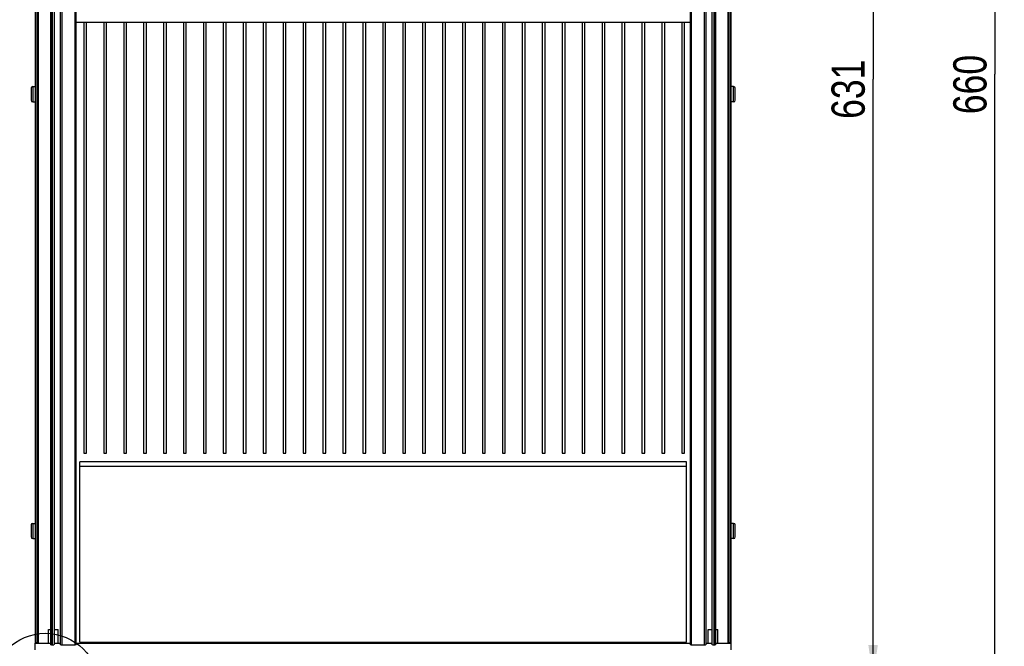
# Model space of a CAD drawing. Extents: x 0 to 841, y 0 to 594.
# Tile 119 of 121: x 559 to 663, y 278 to 344. Entities that reach past the tile are written whole.
import ezdxf

# ---------------------------------------------------------------- set-up
doc = ezdxf.new("R2010")
doc.units = 0
doc.header["$LTSCALE"] = 46.255
doc.layers.get('0').update_dxf_attribs({"linetype": 'CONTINUOUS'})
for name, color, linetype in [('CHAMFERS', 7, 'CONTINUOUS'), ('DATUM_AXIS', 7, 'CONTINUOUS'), ('ROUNDS', 7, 'CONTINUOUS')]:
    doc.layers.add(name, color=color, linetype=linetype)
doc.styles.get("Standard").update_dxf_attribs({"font": 'txt', "width": 0.8})
doc.dimstyles.get("Standard").update_dxf_attribs({"dimtxt": 2.5, "dimasz": 2.5, "dimexe": 1.25, "dimexo": 0.625, "dimtad": 1, "dimcen": 2.5, "dimazin": 3, "dimtfac": 1, "dimtmove": 0, "dimatfit": 3})

# ---------------------------------------------------------------- blocks, each defined once
blk = doc.blocks.new('_FILLED')
at = {"color": 0, "linetype": 'BYBLOCK'}
blk.add_solid([(0, 0), (-1, 0.143), (-1, -0.143)], dxfattribs=at)
blk = doc.blocks.new('*D6')
at = {"color": 2, "linetype": 'CONTINUOUS'}
for p, q in [((632.69, 400.81), (649.96, 400.81)), ((648.96, 400.81), (648.96, 337.71)), ((648.96, 274.61), (648.96, 337.71)), ((632.92, 274.61), (649.96, 274.61))]:
    blk.add_line(p, q, dxfattribs=at)
at = {"color": 2, "linetype": 'CONTINUOUS', "xscale": 3.5, "yscale": 3.5, "zscale": 3.5}
for p, rotation in [((648.96, 400.81), 90), ((648.96, 274.61), 270)]:
    blk.add_blockref('_FILLED', p, dxfattribs=dict(at, rotation=rotation))
at = {"color": 5, "linetype": 'CONTINUOUS', "width": 0.8}
blk.add_text('631', height=3.5, rotation=90, dxfattribs=at).set_placement((648.08, 333.51))
blk = doc.blocks.new('*D8')
at = {"color": 2, "linetype": 'CONTINUOUS'}
for p, q in [((635.98, 404.21), (662.79, 404.21)), ((661.79, 404.21), (661.79, 338.21)), ((661.79, 272.21), (661.79, 338.21)), ((634.55, 272.21), (662.79, 272.21))]:
    blk.add_line(p, q, dxfattribs=at)
at = {"color": 2, "linetype": 'CONTINUOUS', "xscale": 3.5, "yscale": 3.5, "zscale": 3.5}
for p, rotation in [((661.79, 404.21), 90), ((661.79, 272.21), 270)]:
    blk.add_blockref('_FILLED', p, dxfattribs=dict(at, rotation=rotation))
at = {"color": 5, "linetype": 'CONTINUOUS', "width": 0.8}
blk.add_text('660', height=3.5, rotation=90, dxfattribs=at).set_placement((660.91, 334.01))

msp = doc.modelspace()

# ---------------------------------------------------------------- linework, layer by layer
at = {"color": 7, "linetype": 'CONTINUOUS'}
for p, q in [((565.801, 343.711), (565.801, 298.299)), ((566.101, 298.299), (566.101, 343.711)), ((567.901, 343.711), (567.901, 298.299)), ((568.201, 298.299), (568.201, 343.711)), ((570.001, 343.711), (570.001, 298.299)), ((570.301, 298.299), (570.301, 343.711)), ((572.101, 343.711), (572.101, 298.299)), ((572.401, 298.299), (572.401, 343.711)), ((574.201, 343.711), (574.201, 298.299)), ((574.501, 298.299), (574.501, 343.711)), ((576.301, 343.711), (576.301, 298.299)), ((576.601, 298.299), (576.601, 343.711)), ((578.401, 343.711), (578.401, 298.299)), ((578.701, 298.299), (578.701, 343.711)), ((580.501, 343.711), (580.501, 298.299)), ((580.801, 298.299), (580.801, 343.711)), ((582.601, 343.711), (582.601, 298.299)), ((582.901, 298.299), (582.901, 343.711)), ((584.701, 343.711), (584.701, 298.299)), ((585.001, 298.299), (585.001, 343.711)), ((586.801, 343.711), (586.801, 298.299)), ((587.101, 298.299), (587.101, 343.711)), ((588.901, 343.711), (588.901, 298.299)), ((589.201, 298.299), (589.201, 343.711)), ((591.001, 343.711), (591.001, 298.299)), ((591.301, 298.299), (591.301, 343.711)), ((593.101, 343.711), (593.101, 298.299)), ((593.401, 298.299), (593.401, 343.711)), ((595.201, 343.711), (595.201, 298.299)), ((595.501, 298.299), (595.501, 343.711)), ((597.301, 343.711), (597.301, 298.299)), ((597.601, 298.299), (597.601, 343.711)), ((599.401, 343.711), (599.401, 298.299)), ((599.701, 298.299), (599.701, 343.711)), ((601.501, 343.711), (601.501, 298.299)), ((601.801, 298.299), (601.801, 343.711)), ((603.601, 343.711), (603.601, 298.299)), ((603.901, 298.299), (603.901, 343.711)), ((605.701, 343.711), (605.701, 298.299)), ((606.001, 298.299), (606.001, 343.711)), ((607.801, 343.711), (607.801, 298.299)), ((608.101, 298.299), (608.101, 343.711)), ((609.901, 343.711), (609.901, 298.299)), ((610.201, 298.299), (610.201, 343.711)), ((612.001, 343.711), (612.001, 298.299)), ((612.301, 298.299), (612.301, 343.711)), ((614.101, 343.711), (614.101, 298.299)), ((614.401, 298.299), (614.401, 343.711)), ((616.201, 343.711), (616.201, 298.299)), ((616.501, 298.299), (616.501, 343.711)), ((618.301, 343.711), (618.301, 298.299)), ((618.601, 298.299), (618.601, 343.711)), ((620.401, 343.711), (620.401, 298.299)), ((620.701, 298.299), (620.701, 343.711)), ((622.501, 343.711), (622.501, 298.299)), ((622.801, 298.299), (622.801, 343.711)), ((624.601, 343.711), (624.601, 298.299)), ((624.901, 298.299), (624.901, 343.711)), ((626.701, 343.711), (626.701, 298.299)), ((627.001, 298.299), (627.001, 343.711)), ((628.801, 343.711), (628.801, 298.299)), ((629.101, 298.299), (629.101, 343.711)), ((565.801, 298.299), (566.101, 298.299)), ((567.901, 298.299), (568.201, 298.299)), ((570.001, 298.299), (570.301, 298.299)), ((572.101, 298.299), (572.401, 298.299)), ((574.201, 298.299), (574.501, 298.299)), ((576.301, 298.299), (576.601, 298.299)), ((578.401, 298.299), (578.701, 298.299)), ((580.501, 298.299), (580.801, 298.299)), ((582.601, 298.299), (582.901, 298.299)), ((584.701, 298.299), (585.001, 298.299)), ((586.801, 298.299), (587.101, 298.299)), ((588.901, 298.299), (589.201, 298.299)), ((591.001, 298.299), (591.301, 298.299)), ((593.101, 298.299), (593.401, 298.299)), ((595.201, 298.299), (595.501, 298.299)), ((597.301, 298.299), (597.601, 298.299)), ((599.401, 298.299), (599.701, 298.299)), ((601.501, 298.299), (601.801, 298.299)), ((603.601, 298.299), (603.901, 298.299)), ((605.701, 298.299), (606.001, 298.299)), ((607.801, 298.299), (608.101, 298.299)), ((609.901, 298.299), (610.201, 298.299)), ((612.001, 298.299), (612.301, 298.299)), ((614.101, 298.299), (614.401, 298.299)), ((616.201, 298.299), (616.501, 298.299)), ((618.301, 298.299), (618.601, 298.299)), ((620.401, 298.299), (620.701, 298.299)), ((622.501, 298.299), (622.801, 298.299)), ((624.601, 298.299), (624.901, 298.299)), ((626.701, 298.299), (627.001, 298.299)), ((628.801, 298.299), (629.101, 298.299)), ((560.661, 278.299), (562.301, 278.299)), ((560.841, 278.299), (560.841, 278.324)), ((562.701, 278.299), (563.301, 278.299)), ((564.981, 278.299), (629.701, 278.299)), ((565.381, 278.401), (629.301, 278.401)), ((631.381, 278.299), (631.981, 278.299)), ((632.381, 278.299), (634.021, 278.299)), ((633.841, 278.299), (633.841, 278.324))]:
    msp.add_line(p, q, dxfattribs=at)
at = {"color": 2, "linetype": 'CONTINUOUS'}
msp.add_circle((561.751, 273.69), 5.643, dxfattribs=at)
at = {"layer": 'CHAMFERS', "color": 7, "linetype": 'CONTINUOUS'}
for p, q in [((562.501, 278.109), (562.501, 395.686)), ((562.701, 278.203), (562.701, 395.686)), ((563.301, 395.686), (563.301, 278.203)), ((563.501, 395.686), (563.501, 278.107)), ((631.181, 278.107), (631.181, 395.686)), ((631.381, 278.203), (631.381, 395.686)), ((631.981, 395.686), (631.981, 278.203)), ((632.181, 395.686), (632.181, 278.109)), ((560.741, 278.324), (560.741, 278.299)), ((560.831, 278.324), (560.831, 278.299)), ((562.401, 278.109), (562.628, 278.109)), ((563.374, 278.107), (564.881, 278.107)), ((629.801, 278.107), (631.307, 278.107)), ((632.053, 278.109), (632.281, 278.109)), ((633.851, 278.299), (633.851, 278.324)), ((633.941, 278.299), (633.941, 278.324))]:
    msp.add_line(p, q, dxfattribs=at)
for points in [[(562.701, 278.203), (562.694, 278.196), (562.688, 278.189), (562.681, 278.182), (562.675, 278.175), (562.669, 278.167), (562.663, 278.159), (562.657, 278.151), (562.651, 278.143), (562.645, 278.135), (562.639, 278.127), (562.634, 278.118), (562.628, 278.109)], [(563.374, 278.107), (563.369, 278.116), (563.363, 278.125), (563.357, 278.133), (563.352, 278.142), (563.346, 278.15), (563.339, 278.158), (563.333, 278.166), (563.327, 278.174), (563.321, 278.182), (563.314, 278.189), (563.307, 278.196), (563.301, 278.203)], [(631.381, 278.203), (631.374, 278.196), (631.367, 278.189), (631.361, 278.182), (631.354, 278.174), (631.348, 278.166), (631.342, 278.158), (631.336, 278.15), (631.33, 278.142), (631.324, 278.133), (631.318, 278.125), (631.312, 278.116), (631.307, 278.107)], [(632.053, 278.109), (632.048, 278.118), (632.042, 278.127), (632.036, 278.135), (632.031, 278.143), (632.025, 278.151), (632.019, 278.159), (632.013, 278.167), (632.006, 278.175), (632, 278.182), (631.994, 278.189), (631.987, 278.196), (631.981, 278.203)]]:
    msp.add_lwpolyline(points, dxfattribs=at)
at = {"layer": 'DATUM_AXIS', "color": 7, "linetype": 'CONTINUOUS'}
for p, q in [((560.251, 336.741), (560.251, 335.481)), ((560.421, 336.911), (560.421, 335.311)), ((560.421, 336.911), (560.661, 336.911)), ((634.261, 336.911), (634.021, 336.911)), ((634.261, 335.311), (634.261, 336.911)), ((634.431, 335.481), (634.431, 336.741)), ((560.421, 335.311), (560.661, 335.311)), ((634.261, 335.311), (634.021, 335.311)), ((560.251, 290.741), (560.251, 289.481)), ((560.421, 290.911), (560.421, 289.311)), ((560.421, 290.911), (560.661, 290.911)), ((634.261, 290.911), (634.021, 290.911)), ((634.261, 289.311), (634.261, 290.911)), ((634.431, 289.481), (634.431, 290.741)), ((560.421, 289.311), (560.661, 289.311)), ((634.261, 289.311), (634.021, 289.311)), ((562.091, 279.721), (562.301, 279.721)), ((562.091, 278.299), (562.091, 279.721)), ((562.701, 279.721), (563.091, 279.721)), ((563.091, 278.299), (563.091, 279.721)), ((631.591, 279.721), (631.981, 279.721)), ((631.591, 278.299), (631.591, 279.721)), ((632.381, 279.721), (632.591, 279.721)), ((632.591, 278.299), (632.591, 279.721))]:
    msp.add_line(p, q, dxfattribs=at)
for centre, start, end in [((560.421, 336.741), 90, 180), ((634.261, 336.741), 0, 90), ((560.421, 335.481), 180, 270), ((634.261, 335.481), 270, 360), ((560.421, 290.741), 90, 180), ((634.261, 290.741), 0, 90), ((560.421, 289.481), 180, 270), ((634.261, 289.481), 270, 360)]:
    msp.add_arc(centre, 0.17, start, end, dxfattribs=at)
at = {"layer": 'ROUNDS', "color": 7, "linetype": 'CONTINUOUS'}
for p, q in [((560.661, 395.686), (560.661, 278.324)), ((560.761, 395.686), (560.761, 278.324)), ((560.941, 278.324), (560.941, 395.686)), ((561.041, 278.324), (561.041, 395.711)), ((562.301, 395.686), (562.301, 278.109)), ((562.401, 395.686), (562.401, 278.109)), ((564.881, 278.107), (564.881, 395.686)), ((564.981, 278.107), (564.981, 395.686)), ((629.701, 395.686), (629.701, 278.107)), ((629.801, 395.686), (629.801, 278.107)), ((632.281, 278.109), (632.281, 395.686)), ((632.381, 278.109), (632.381, 395.686)), ((633.641, 395.711), (633.641, 278.324)), ((633.741, 395.686), (633.741, 278.324)), ((633.921, 278.324), (633.921, 395.686)), ((634.021, 278.324), (634.021, 395.686)), ((564.981, 343.711), (629.701, 343.711)), ((565.381, 278.401), (565.381, 297.401)), ((629.301, 297.401), (565.381, 297.401)), ((629.301, 296.901), (565.381, 296.901)), ((629.301, 278.401), (629.301, 297.401)), ((561.041, 278.324), (560.661, 278.324)), ((560.661, 278.299), (562.301, 278.299)), ((560.661, 277.599), (560.661, 278.299)), ((562.401, 278.109), (562.301, 278.109)), ((562.701, 278.299), (563.301, 278.299)), ((564.981, 278.107), (564.881, 278.107)), ((564.981, 278.299), (629.701, 278.299)), ((629.801, 278.107), (629.701, 278.107)), ((631.381, 278.299), (631.981, 278.299)), ((632.381, 278.109), (632.281, 278.109)), ((632.381, 278.299), (634.021, 278.299)), ((634.021, 278.324), (633.641, 278.324)), ((634.021, 277.599), (634.021, 278.299))]:
    msp.add_line(p, q, dxfattribs=at)

# ---------------------------------------------------------------- dimensions: what is measured, and where the dimension line sits
at = {"color": 2, "linetype": 'CONTINUOUS'}
for base, p1, p2, picture, middle in [((661.785, 272.211), (635.976, 404.211), (634.545, 272.211), '*D8', (659.16, 338.211)), ((648.957, 274.611), (632.692, 400.811), (632.921, 274.611), '*D6', (646.332, 337.711))]:
    dim = msp.add_linear_dim(base=base, p1=p1, p2=p2, angle=270, dimstyle='Standard', dxfattribs=at)
    dim.commit()
    dim.dimension.update_dxf_attribs({"geometry": picture, "text_midpoint": middle, "dimtype": 128})

doc.saveas('drawing.dxf')
